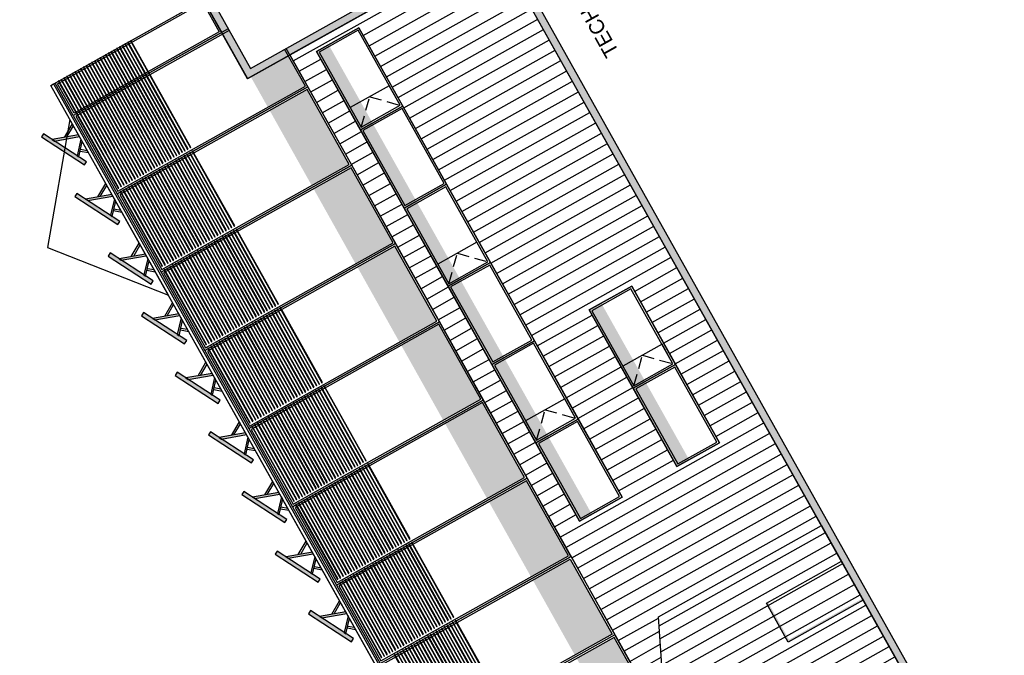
# Model space of a CAD drawing. Header units: metres. Extents: x -141 to 670, y -272 to 642.
# Tile 27 of 34: x 475 to 501, y 351 to 368. Entities that reach past the tile are written whole.
import ezdxf

# ---------------------------------------------------------------- set-up
doc = ezdxf.new("R2010")
doc.units = ezdxf.units.M
doc.header["$LTSCALE"] = 0.05
doc.linetypes.add('Verdeckt', pattern=[9.525, 6.35, -3.175])
for name, color, linetype in [('_Text', 251, 'Continuous'), ('A_Fassade', 4, 'Continuous'), ('L_Building', 7, 'Continuous'), ('L_Furniture', 253, 'Continuous'), ('L_Gebäude', 7, 'Continuous'), ('Line 0.05', 9, 'Continuous'), ('Line 0.10', 1, 'Continuous'), ('Linie 0.25', 2, 'Continuous')]:
    doc.layers.add(name, color=color, linetype=linetype)
doc.layers.add('F_Gebäude', color=251, linetype='Continuous', transparency=0.5)
doc.layers.add('F_Schatten', color=250, linetype='Continuous', transparency=0.6)
doc.layers.add('H_Hatch', color=7, linetype='Continuous', true_color=0x919191)
doc.styles.add('Wettbewerb 1', font='QUAYBK_EURO.ttf')

# ---------------------------------------------------------------- blocks, each defined once
blk = doc.blocks.new('*U211')
at = {"layer": 'Line 0.05'}
for points in [[(0, 0), (2.4, 0), (2.4, 5.85), (0, 5.85)], [(0.05, 0.05), (2.35, 0.05), (2.35, 5.8), (0.05, 5.8)]]:
    blk.add_lwpolyline(points, close=True, dxfattribs=at)
blk = doc.blocks.new('*U215')
at = {"layer": 'Line 0.05'}
for points in [[(0, 0), (2.4, 0), (2.4, 5.85), (0, 5.85)], [(0.05, 0.05), (2.35, 0.05), (2.35, 5.8), (0.05, 5.8)]]:
    blk.add_lwpolyline(points, close=True, dxfattribs=at)
blk = doc.blocks.new('*U213')
at = {"layer": 'Line 0.05'}
for points in [[(0, 0), (2.4, 0), (2.4, 5.85), (0, 5.85)], [(0.05, 0.05), (2.35, 0.05), (2.35, 5.8), (0.05, 5.8)]]:
    blk.add_lwpolyline(points, close=True, dxfattribs=at)
blk = doc.blocks.new('*U214')
at = {"layer": 'Line 0.05'}
for points in [[(0, 0), (2.4, 0), (2.4, 5.85), (0, 5.85)], [(0.05, 0.05), (2.35, 0.05), (2.35, 5.8), (0.05, 5.8)]]:
    blk.add_lwpolyline(points, close=True, dxfattribs=at)
blk = doc.blocks.new('*U212')
at = {"layer": 'Line 0.05'}
for points in [[(0, 0), (2.4, 0), (2.4, 5.85), (0, 5.85)], [(0.05, 0.05), (2.35, 0.05), (2.35, 5.8), (0.05, 5.8)]]:
    blk.add_lwpolyline(points, close=True, dxfattribs=at)
blk = doc.blocks.new('*U203')
at = {"layer": 'Line 0.05'}
for points in [[(0, 0), (1, 0), (1, 4.55), (0, 4.55)], [(0.05, 0.05), (0.95, 0.05), (0.95, 4.5), (0.05, 4.5)]]:
    blk.add_lwpolyline(points, close=True, dxfattribs=at)
blk = doc.blocks.new('PV_ELEV')
at = {"layer": 'F_Gebäude', "true_color": 0xffffff, "transparency": 33554687}
h = blk.add_hatch(color=7, dxfattribs=at)
h.dxf.hatch_style = 1
h.paths.add_polyline_path([(-0.1, 0.893), (1.117, 0.256), (1.07, 0.167), (-0.147, 0.805)])
h = blk.add_hatch(color=7, dxfattribs=at)
h.dxf.hatch_style = 1
h.paths.add_polyline_path([(0.167, 0.641), (0.391, 0), (0.339, 0), (0.102, 0.675)])
h = blk.add_hatch(color=7, dxfattribs=at)
h.dxf.hatch_style = 1
h.paths.add_polyline_path([(0.854, 0.281), (0.544, 0), (0.469, 0), (0.806, 0.306)])
at = {"layer": 'Line 0.05', "transparency": 16777216}
for points in [[(-0.1, 0.893), (1.117, 0.256), (1.07, 0.167), (-0.147, 0.805)], [(0.167, 0.641), (0.391, 0), (0.339, 0), (0.102, 0.675)], [(0.854, 0.281), (0.544, 0), (0.469, 0), (0.806, 0.306)]]:
    blk.add_lwpolyline(points, close=True, dxfattribs=at)
for points in [[(0.212, 0.36), (0, 0)], [(0.234, 0.298), (0.058, 0)], [(0.699, 0.14), (0.816, 0)], [(0.737, 0.173), (0.881, 0)]]:
    blk.add_lwpolyline(points, dxfattribs=at)
blk = doc.blocks.new('*U52')
at = {"layer": 'Line 0.05'}
for points in [[(0, 0), (2.4, 0), (2.4, 1.3), (0, 1.3)], [(0.05, 0.05), (2.35, 0.05), (2.35, 1.25), (0.05, 1.25)]]:
    blk.add_lwpolyline(points, close=True, dxfattribs=at)
blk = doc.blocks.new('*U53')
at = {"layer": 'Line 0.05'}
for points in [[(0, 0), (2.4, 0), (2.4, 1.3), (0, 1.3)], [(0.05, 0.05), (2.35, 0.05), (2.35, 1.25), (0.05, 1.25)]]:
    blk.add_lwpolyline(points, close=True, dxfattribs=at)
blk = doc.blocks.new('WIN_Opaque')
at = {"layer": 'Line 0.05', "linetype": 'Verdeckt'}
blk.add_lwpolyline([(0, 1.2), (0.6, 0.6), (0, 0)], dxfattribs=at)
at = {"layer": 'Line 0.10'}
blk.add_lwpolyline([(0, 0), (0.6, 0), (0.6, 1.2), (0, 1.2)], close=True, dxfattribs=at)
blk = doc.blocks.new('NORD OST FASSADE')
at = {"layer": 'F_Schatten'}
for points in [[(-2.685, -1.966), (-17.085, -1.966), (-17.085, -2.34), (-2.685, -2.336)], [(-12.285, -4.95), (-17.085, -4.951), (-17.085, -5.324), (-12.285, -5.32)], [(-22.643, -5.251), (-21.443, -5.251), (-21.443, -5.301), (-22.592, -5.301), (-22.592, -7.551), (-22.643, -7.551)]]:
    blk.add_hatch(color=256, dxfattribs=at).paths.add_polyline_path(points)
at = {"layer": 'H_Hatch', "true_color": 0xc7c8ca}
h = blk.add_hatch(dxfattribs=at)
h.set_pattern_fill('ANSI31', color=9, scale=0.1, angle=-74.2604, style=0)
h.set_pattern_definition([(90, (-37.3361, 279.5817), (-0.3175, 2e-14), [])])
h.paths.add_polyline_path([(-30.1, -7.55), (-30.1, -2.551), (-23.535, -1.051), (-20.35, -2.551), (-20.335, -7.551)])
at = {"layer": 'H_Hatch', "true_color": 0xc7c8ca, "transparency": 33554559}
h = blk.add_hatch(dxfattribs=at)
h.set_pattern_fill('ANSI31', color=9, scale=0.1, angle=-74.2604, style=0)
h.set_pattern_definition([(90, (-207.01058, 279.5817), (-0.3175, 2e-14), [])])
h.paths.add_polyline_path([(-2.416, -1.3), (-23.006, -1.3), (-20.35, -2.551), (-20.35, -7.551), (-2.416, -7.551)])
h.paths.add_polyline_path([(-2.685, -3.266), (-17.085, -3.266), (-17.085, -1.966), (-2.685, -1.966)], flags=16)
h.paths.add_polyline_path([(-12.285, -4.951), (-12.285, -6.251), (-17.085, -6.251), (-17.085, -4.951)], flags=16)
at = {"layer": 'L_Building', "color": 251}
blk.add_lwpolyline([(-30.1, -7.551), (-30.1, -2.551), (-23.535, -1.051), (-20.35, -2.551), (-20.35, -7.551)], close=True, dxfattribs=at)
at = {"layer": 'L_Furniture'}
blk.add_lwpolyline([(-22.643, -5.251), (-21.443, -5.251), (-21.443, -7.551), (-22.643, -7.551)], close=True, dxfattribs=at)
at = {"layer": 'L_Gebäude', "transparency": 33554508}
for points in [[(-17.085, -1.966), (-12.285, -1.966), (-12.285, -3.266), (-17.085, -3.266)], [(-12.285, -1.966), (-7.485, -1.966), (-7.485, -3.266), (-12.285, -3.266)], [(-7.485, -1.966), (-2.685, -1.966), (-2.685, -3.266), (-7.485, -3.266)], [(-17.085, -4.951), (-12.285, -4.951), (-12.285, -6.251), (-17.085, -6.251)]]:
    blk.add_lwpolyline(points, close=True, dxfattribs=at)
at = {"layer": 'Line 0.05'}
for points in [[(-1, -0.2), (-1, 4.55), (-3.4, 4.55), (-3.4, -1.3), (-2.216, -1.3)], [(-1.05, -0.2), (-1.05, 4.5), (-3.35, 4.5), (-3.35, -1.25), (-2.216, -1.25)]]:
    blk.add_lwpolyline(points, dxfattribs=at)
at = {"layer": 'Line 0.10'}
blk.add_lwpolyline([(0, 4.6), (-37.933, 4.6), (-37.933, 4.68), (0, 4.68)], close=True, dxfattribs=at)
at = {"layer": 'Linie 0.25'}
blk.add_lwpolyline([(0, 0), (-2.416, 0), (-2.416, -1.3), (-23.006, -1.3), (-23.535, -1.051), (-24.625, -1.3), (-37.866, -1.3), (-37.866, 4.68), (0, 4.68)], close=True, dxfattribs=at)
at = {"layer": 'Linie 0.25', "transparency": 33554508}
blk.add_lwpolyline([(-2.416, -1.3), (-29.734, -1.3), (-29.734, -2.467), (-23.535, -1.051), (-20.35, -2.551), (-20.35, -7.551), (-2.416, -7.551)], close=True, dxfattribs=at)
at = {"transparency": 16777216, "xscale": -0.9999999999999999, "rotation": 3.565401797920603e-12}
for p in [(-15.805, 4.68), (-13.977, 4.68), (-12.149, 4.68), (-10.321, 4.68), (-8.493, 4.68), (-6.665, 4.68), (-4.836, 4.68), (-3.008, 4.68), (-1.18, 4.68)]:
    blk.add_blockref('PV_ELEV', p, dxfattribs=at)
at = {"color": 253, "true_color": 0xbaa291}
for p in [(-14.635, -3.216), (-9.835, -3.216), (-5.035, -3.216), (-14.635, -6.201)]:
    blk.add_blockref('WIN_Opaque', p, dxfattribs=at)
at = {"layer": 'Line 0.05', "transparency": 16777216}
for name, p, rotation in [('*U211', (-20.201, 4.55), 180.0000008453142), ('*U212', (-15.4, 4.55), 180.0000008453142), ('*U214', (-13, 4.55), 180.0000008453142), ('*U215', (-10.6, 4.55), 180.0000008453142), ('*U215', (-8.2, 4.55), 180.0000008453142), ('*U215', (-5.8, 4.55), 180.0000008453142), ('*U215', (-3.4, 4.55), 180.0000008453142), ('*U52', (-17.085, -3.266), 8.453120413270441e-07), ('*U53', (-14.685, -3.266), 8.453120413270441e-07), ('*U52', (-12.285, -3.266), 8.453120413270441e-07), ('*U53', (-9.885, -3.266), 8.453120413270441e-07), ('*U52', (-7.485, -3.266), 8.453120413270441e-07), ('*U53', (-5.085, -3.266), 8.453120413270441e-07), ('*U52', (-17.085, -6.251), 8.453120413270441e-07), ('*U53', (-14.685, -6.251), 8.453120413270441e-07)]:
    blk.add_blockref(name, p, dxfattribs=dict(at, rotation=rotation))
at = {"layer": 'Line 0.05', "transparency": 16777216, "xscale": -1, "rotation": 179.9999991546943}
for name, p in [('*U213', (-20.201, 4.55)), ('*U203', (-1, 4.55))]:
    blk.add_blockref(name, p, dxfattribs=at)
at = {"layer": '_Text', "insert": (-6.655, -9.035), "char_height": 0.4, "width": 3.41039, "attachment_point": 7, "style": 'Wettbewerb 1'}
blk.add_mtext('\\pxql;TECHNIKFLÄCHEN', dxfattribs=at)

msp = doc.modelspace()

# ---------------------------------------------------------------- hatches: boundary and pattern name
at = {"transparency": 33554687}
msp.add_hatch(color=256, dxfattribs=at).paths.add_polyline_path([(588.722, 189.826), (487.493, 370.507), (480.905, 366.816), (445.658, 429.728), (445.832, 429.826), (480.982, 367.088), (487.569, 370.779), (588.896, 189.924)])
at = {"layer": 'H_Hatch', "true_color": 0xc8c92d, "transparency": 33554610}
for points in [[(480.992, 366.865), (481.449, 366.05), (482.452, 366.613), (481.996, 367.427)], [(481.498, 365.963), (482.622, 363.957), (483.625, 364.519), (482.501, 366.525)], [(482.671, 363.869), (483.795, 361.863), (484.798, 362.425), (483.674, 364.432)], [(483.844, 361.776), (484.968, 359.769), (485.971, 360.331), (484.847, 362.338)], [(485.017, 359.682), (486.141, 357.675), (487.144, 358.237), (486.02, 360.244)], [(486.19, 357.588), (487.314, 355.582), (488.317, 356.144), (487.193, 358.15)], [(487.363, 355.494), (488.487, 353.488), (489.49, 354.05), (488.366, 356.056)], [(488.537, 353.4), (489.661, 351.393), (490.664, 351.955), (489.54, 353.962)], [(489.71, 351.306), (490.834, 349.299), (491.837, 349.861), (490.713, 351.868)]]:
    msp.add_hatch(color=52, dxfattribs=at).paths.add_polyline_path(points)

# ---------------------------------------------------------------- linework, layer by layer
at = {"layer": 'A_Fassade', "color": 52, "true_color": 0xc8c92d, "transparency": 33554534}
for points in [[(478.833, 365.786), (477.708, 367.792), (477.696, 367.786), (478.82, 365.779)], [(478.907, 365.827), (477.783, 367.834), (477.77, 367.827), (478.895, 365.821)], [(478.314, 365.495), (477.189, 367.502), (477.177, 367.495), (478.301, 365.488)], [(478.388, 365.537), (477.264, 367.543), (477.251, 367.536), (478.376, 365.53)], [(478.462, 365.578), (477.338, 367.585), (477.325, 367.578), (478.45, 365.571)], [(478.536, 365.62), (477.412, 367.626), (477.4, 367.619), (478.524, 365.613)], [(478.61, 365.661), (477.486, 367.668), (477.474, 367.661), (478.598, 365.654)], [(478.684, 365.703), (477.56, 367.709), (477.548, 367.702), (478.672, 365.696)], [(478.759, 365.744), (477.634, 367.751), (477.622, 367.744), (478.746, 365.737)], [(477.869, 365.246), (476.744, 367.252), (476.732, 367.245), (477.856, 365.239)], [(477.943, 365.287), (476.819, 367.294), (476.806, 367.287), (477.931, 365.28)], [(478.017, 365.329), (476.893, 367.335), (476.881, 367.329), (478.005, 365.322)], [(478.091, 365.37), (476.967, 367.377), (476.955, 367.37), (478.079, 365.364)], [(478.165, 365.412), (477.041, 367.418), (477.029, 367.412), (478.153, 365.405)], [(478.239, 365.453), (477.115, 367.46), (477.103, 367.453), (478.227, 365.447)], [(477.424, 364.996), (476.3, 367.003), (476.287, 366.996), (477.412, 364.99)], [(477.498, 365.038), (476.374, 367.045), (476.361, 367.038), (477.486, 365.031)], [(477.572, 365.08), (476.448, 367.086), (476.436, 367.079), (477.56, 365.073)], [(477.646, 365.121), (476.522, 367.128), (476.51, 367.121), (477.634, 365.114)], [(477.72, 365.163), (476.596, 367.169), (476.584, 367.162), (477.708, 365.156)], [(477.795, 365.204), (476.67, 367.211), (476.658, 367.204), (477.782, 365.197)], [(479.387, 364.97), (478.263, 366.977), (478.251, 366.97), (479.375, 364.963)], [(476.979, 364.747), (475.855, 366.754), (475.842, 366.747), (476.967, 364.74)], [(477.053, 364.789), (475.929, 366.795), (475.917, 366.788), (477.041, 364.782)], [(477.127, 364.83), (476.003, 366.837), (475.991, 366.83), (477.115, 364.823)], [(477.201, 364.872), (476.077, 366.878), (476.065, 366.872), (477.189, 364.865)], [(477.275, 364.913), (476.151, 366.92), (476.139, 366.913), (477.263, 364.907)], [(477.35, 364.955), (476.225, 366.961), (476.213, 366.955), (477.337, 364.948)], [(478.942, 364.721), (477.818, 366.727), (477.806, 366.721), (478.93, 364.714)], [(479.016, 364.762), (477.892, 366.769), (477.88, 366.762), (479.004, 364.756)], [(479.09, 364.804), (477.966, 366.811), (477.954, 366.804), (479.078, 364.797)], [(479.165, 364.846), (478.04, 366.852), (478.028, 366.845), (479.152, 364.839)], [(479.239, 364.887), (478.115, 366.894), (478.102, 366.887), (479.227, 364.88)], [(479.313, 364.929), (478.189, 366.935), (478.177, 366.928), (479.301, 364.922)], [(478.497, 364.472), (477.373, 366.478), (477.361, 366.471), (478.485, 364.465)], [(478.571, 364.513), (477.447, 366.52), (477.435, 366.513), (478.559, 364.506)], [(478.646, 364.555), (477.521, 366.561), (477.509, 366.554), (478.633, 364.548)], [(478.72, 364.596), (477.595, 366.603), (477.583, 366.596), (478.707, 364.589)], [(478.794, 364.638), (477.67, 366.644), (477.657, 366.638), (478.782, 364.631)], [(478.868, 364.679), (477.744, 366.686), (477.732, 366.679), (478.856, 364.673)], [(477.978, 364.181), (476.854, 366.187), (476.842, 366.181), (477.966, 364.174)], [(478.052, 364.222), (476.928, 366.229), (476.916, 366.222), (478.04, 364.216)], [(478.126, 364.264), (477.002, 366.27), (476.99, 366.264), (478.114, 364.257)], [(478.201, 364.305), (477.076, 366.312), (477.064, 366.305), (478.188, 364.299)], [(478.275, 364.347), (477.151, 366.354), (477.138, 366.347), (478.263, 364.34)], [(478.349, 364.389), (477.225, 366.395), (477.213, 366.388), (478.337, 364.382)], [(478.423, 364.43), (477.299, 366.437), (477.287, 366.43), (478.411, 364.423)], [(477.533, 363.932), (476.409, 365.938), (476.397, 365.931), (477.521, 363.925)], [(477.607, 363.973), (476.483, 365.98), (476.471, 365.973), (477.595, 363.966)], [(477.682, 364.015), (476.557, 366.021), (476.545, 366.014), (477.669, 364.008)], [(477.756, 364.056), (476.631, 366.063), (476.619, 366.056), (477.743, 364.049)], [(477.83, 364.098), (476.706, 366.104), (476.693, 366.097), (477.818, 364.091)], [(477.904, 364.139), (476.78, 366.146), (476.768, 366.139), (477.892, 364.132)], [(477.459, 363.89), (476.335, 365.897), (476.323, 365.89), (477.447, 363.883)], [(480.561, 362.875), (479.436, 364.882), (479.424, 364.875), (480.548, 362.869)], [(480.116, 362.626), (478.992, 364.633), (478.979, 364.626), (480.104, 362.619)], [(480.19, 362.668), (479.066, 364.674), (479.053, 364.667), (480.178, 362.661)], [(480.264, 362.709), (479.14, 364.716), (479.128, 364.709), (480.252, 362.702)], [(480.338, 362.751), (479.214, 364.757), (479.202, 364.751), (480.326, 362.744)], [(480.412, 362.792), (479.288, 364.799), (479.276, 364.792), (480.4, 362.786)], [(480.487, 362.834), (479.362, 364.84), (479.35, 364.834), (480.474, 362.827)], [(479.597, 362.335), (478.472, 364.342), (478.46, 364.335), (479.584, 362.329)], [(479.671, 362.377), (478.547, 364.383), (478.534, 364.377), (479.659, 362.37)], [(479.745, 362.418), (478.621, 364.425), (478.609, 364.418), (479.733, 362.412)], [(479.819, 362.46), (478.695, 364.467), (478.683, 364.46), (479.807, 362.453)], [(479.893, 362.502), (478.769, 364.508), (478.757, 364.501), (479.881, 362.495)], [(479.967, 362.543), (478.843, 364.55), (478.831, 364.543), (479.955, 362.536)], [(480.042, 362.585), (478.917, 364.591), (478.905, 364.584), (480.029, 362.578)], [(479.152, 362.086), (478.028, 364.093), (478.015, 364.086), (479.14, 362.079)], [(479.226, 362.128), (478.102, 364.134), (478.089, 364.127), (479.214, 362.121)], [(479.3, 362.169), (478.176, 364.176), (478.164, 364.169), (479.288, 362.162)], [(479.374, 362.211), (478.25, 364.217), (478.238, 364.21), (479.362, 362.204)], [(479.448, 362.252), (478.324, 364.259), (478.312, 364.252), (479.436, 362.245)], [(479.523, 362.294), (478.398, 364.3), (478.386, 364.294), (479.51, 362.287)], [(478.707, 361.837), (477.583, 363.843), (477.57, 363.837), (478.695, 361.83)], [(478.781, 361.878), (477.657, 363.885), (477.645, 363.878), (478.769, 361.872)], [(478.855, 361.92), (477.731, 363.926), (477.719, 363.92), (478.843, 361.913)], [(478.929, 361.961), (477.805, 363.968), (477.793, 363.961), (478.917, 361.955)], [(479.003, 362.003), (477.879, 364.01), (477.867, 364.003), (478.991, 361.996)], [(479.078, 362.045), (477.953, 364.051), (477.941, 364.044), (479.065, 362.038)], [(478.633, 361.795), (477.508, 363.802), (477.496, 363.795), (478.62, 361.788)], [(481.734, 360.782), (480.61, 362.788), (480.597, 362.781), (481.722, 360.775)], [(481.215, 360.491), (480.09, 362.497), (480.078, 362.491), (481.202, 360.484)], [(481.289, 360.532), (480.165, 362.539), (480.152, 362.532), (481.277, 360.526)], [(481.363, 360.574), (480.239, 362.581), (480.227, 362.574), (481.351, 360.567)], [(481.437, 360.616), (480.313, 362.622), (480.301, 362.615), (481.425, 360.609)], [(481.511, 360.657), (480.387, 362.664), (480.375, 362.657), (481.499, 360.65)], [(481.585, 360.699), (480.461, 362.705), (480.449, 362.698), (481.573, 360.692)], [(481.66, 360.74), (480.535, 362.747), (480.523, 362.74), (481.647, 360.733)], [(480.77, 360.242), (479.646, 362.248), (479.633, 362.241), (480.758, 360.235)], [(480.844, 360.283), (479.72, 362.29), (479.707, 362.283), (480.832, 360.276)], [(480.918, 360.325), (479.794, 362.331), (479.782, 362.324), (480.906, 360.318)], [(480.992, 360.366), (479.868, 362.373), (479.856, 362.366), (480.98, 360.359)], [(481.066, 360.408), (479.942, 362.414), (479.93, 362.407), (481.054, 360.401)], [(481.141, 360.449), (480.016, 362.456), (480.004, 362.449), (481.128, 360.442)], [(480.325, 359.992), (479.201, 361.999), (479.188, 361.992), (480.313, 359.985)], [(480.399, 360.034), (479.275, 362.04), (479.263, 362.034), (480.387, 360.027)], [(480.473, 360.075), (479.349, 362.082), (479.337, 362.075), (480.461, 360.069)], [(480.547, 360.117), (479.423, 362.124), (479.411, 362.117), (480.535, 360.11)], [(480.621, 360.159), (479.497, 362.165), (479.485, 362.158), (480.609, 360.152)], [(480.696, 360.2), (479.571, 362.207), (479.559, 362.2), (480.683, 360.193)], [(479.806, 359.702), (478.682, 361.708), (478.669, 361.701), (479.794, 359.695)], [(479.88, 359.743), (478.756, 361.75), (478.743, 361.743), (479.868, 359.736)], [(479.954, 359.785), (478.83, 361.791), (478.818, 361.784), (479.942, 359.778)], [(480.028, 359.826), (478.904, 361.833), (478.892, 361.826), (480.016, 359.819)], [(480.102, 359.868), (478.978, 361.874), (478.966, 361.867), (480.09, 359.861)], [(480.177, 359.909), (479.052, 361.916), (479.04, 361.909), (480.164, 359.902)], [(480.251, 359.951), (479.126, 361.957), (479.114, 361.95), (480.238, 359.944)], [(482.833, 358.646), (481.708, 360.653), (481.696, 360.646), (482.82, 358.64)], [(482.907, 358.688), (481.783, 360.694), (481.77, 360.688), (482.895, 358.681)], [(482.388, 358.397), (481.264, 360.404), (481.251, 360.397), (482.376, 358.39)], [(482.462, 358.439), (481.338, 360.445), (481.325, 360.438), (482.45, 358.432)], [(482.536, 358.48), (481.412, 360.487), (481.4, 360.48), (482.524, 358.473)], [(482.61, 358.522), (481.486, 360.528), (481.474, 360.521), (482.598, 358.515)], [(482.684, 358.563), (481.56, 360.57), (481.548, 360.563), (482.672, 358.556)], [(482.759, 358.605), (481.634, 360.611), (481.622, 360.605), (482.746, 358.598)], [(481.943, 358.148), (480.819, 360.154), (480.806, 360.148), (481.931, 358.141)], [(482.017, 358.189), (480.893, 360.196), (480.881, 360.189), (482.005, 358.183)], [(482.091, 358.231), (480.967, 360.237), (480.955, 360.231), (482.079, 358.224)], [(482.165, 358.272), (481.041, 360.279), (481.029, 360.272), (482.153, 358.266)], [(482.239, 358.314), (481.115, 360.321), (481.103, 360.314), (482.227, 358.307)], [(482.314, 358.356), (481.189, 360.362), (481.177, 360.355), (482.301, 358.349)], [(481.424, 357.857), (480.3, 359.864), (480.287, 359.857), (481.412, 357.85)], [(481.498, 357.899), (480.374, 359.905), (480.361, 359.898), (481.486, 357.892)], [(481.572, 357.94), (480.448, 359.947), (480.436, 359.94), (481.56, 357.933)], [(481.646, 357.982), (480.522, 359.988), (480.51, 359.981), (481.634, 357.975)], [(481.72, 358.023), (480.596, 360.03), (480.584, 360.023), (481.708, 358.016)], [(481.795, 358.065), (480.67, 360.071), (480.658, 360.064), (481.782, 358.058)], [(481.869, 358.106), (480.744, 360.113), (480.732, 360.106), (481.856, 358.099)], [(480.979, 357.608), (479.855, 359.614), (479.842, 359.607), (480.967, 357.601)], [(481.053, 357.649), (479.929, 359.656), (479.917, 359.649), (481.041, 357.642)], [(481.127, 357.691), (480.003, 359.697), (479.991, 359.691), (481.115, 357.684)], [(481.201, 357.732), (480.077, 359.739), (480.065, 359.732), (481.189, 357.726)], [(481.275, 357.774), (480.151, 359.78), (480.139, 359.774), (481.263, 357.767)], [(481.35, 357.815), (480.225, 359.822), (480.213, 359.815), (481.337, 357.809)], [(484.006, 356.553), (482.882, 358.559), (482.869, 358.552), (483.994, 356.546)], [(484.08, 356.594), (482.956, 358.601), (482.943, 358.594), (484.068, 356.587)], [(483.561, 356.303), (482.437, 358.31), (482.424, 358.303), (483.549, 356.296)], [(483.635, 356.345), (482.511, 358.351), (482.499, 358.345), (483.623, 356.338)], [(483.709, 356.386), (482.585, 358.393), (482.573, 358.386), (483.697, 356.38)], [(483.783, 356.428), (482.659, 358.435), (482.647, 358.428), (483.771, 356.421)], [(483.857, 356.47), (482.733, 358.476), (482.721, 358.469), (483.845, 356.463)], [(483.932, 356.511), (482.807, 358.518), (482.795, 358.511), (483.919, 356.504)], [(483.042, 356.013), (481.918, 358.019), (481.905, 358.012), (483.03, 356.006)], [(483.116, 356.054), (481.992, 358.061), (481.979, 358.054), (483.104, 356.047)], [(483.19, 356.096), (482.066, 358.102), (482.054, 358.095), (483.178, 356.089)], [(483.264, 356.137), (482.14, 358.144), (482.128, 358.137), (483.252, 356.13)], [(483.338, 356.179), (482.214, 358.185), (482.202, 358.178), (483.326, 356.172)], [(483.413, 356.22), (482.288, 358.227), (482.276, 358.22), (483.4, 356.213)], [(483.487, 356.262), (482.362, 358.268), (482.35, 358.261), (483.474, 356.255)], [(482.597, 355.763), (481.473, 357.77), (481.46, 357.763), (482.585, 355.756)], [(482.671, 355.805), (481.547, 357.811), (481.535, 357.804), (482.659, 355.798)], [(482.745, 355.846), (481.621, 357.853), (481.609, 357.846), (482.733, 355.839)], [(482.819, 355.888), (481.695, 357.894), (481.683, 357.888), (482.807, 355.881)], [(482.893, 355.929), (481.769, 357.936), (481.757, 357.929), (482.881, 355.923)], [(482.968, 355.971), (481.843, 357.978), (481.831, 357.971), (482.955, 355.964)], [(482.152, 355.514), (481.028, 357.52), (481.015, 357.514), (482.14, 355.507)], [(482.226, 355.556), (481.102, 357.562), (481.09, 357.555), (482.214, 355.549)], [(482.3, 355.597), (481.176, 357.604), (481.164, 357.597), (482.288, 355.59)], [(482.374, 355.639), (481.25, 357.645), (481.238, 357.638), (482.362, 355.632)], [(482.448, 355.68), (481.324, 357.687), (481.312, 357.68), (482.436, 355.673)], [(482.523, 355.722), (481.398, 357.728), (481.386, 357.721), (482.51, 355.715)], [(485.179, 354.459), (484.055, 356.465), (484.042, 356.459), (485.167, 354.452)], [(485.253, 354.5), (484.129, 356.507), (484.117, 356.5), (485.241, 354.494)], [(484.66, 354.168), (483.536, 356.175), (483.523, 356.168), (484.648, 354.161)], [(484.734, 354.21), (483.61, 356.216), (483.597, 356.209), (484.722, 354.203)], [(484.808, 354.251), (483.684, 356.258), (483.672, 356.251), (484.796, 354.244)], [(484.882, 354.293), (483.758, 356.299), (483.746, 356.292), (484.87, 354.286)], [(484.956, 354.334), (483.832, 356.341), (483.82, 356.334), (484.944, 354.327)], [(485.03, 354.376), (483.906, 356.382), (483.894, 356.375), (485.018, 354.369)], [(485.105, 354.417), (483.98, 356.424), (483.968, 356.417), (485.092, 354.41)], [(484.215, 353.919), (483.091, 355.925), (483.078, 355.918), (484.203, 353.912)], [(484.289, 353.96), (483.165, 355.967), (483.153, 355.96), (484.277, 353.953)], [(484.363, 354.002), (483.239, 356.008), (483.227, 356.002), (484.351, 353.995)], [(484.437, 354.043), (483.313, 356.05), (483.301, 356.043), (484.425, 354.037)], [(484.511, 354.085), (483.387, 356.091), (483.375, 356.085), (484.499, 354.078)], [(484.586, 354.126), (483.461, 356.133), (483.449, 356.126), (484.573, 354.12)], [(483.77, 353.669), (482.646, 355.676), (482.633, 355.669), (483.758, 353.663)], [(483.844, 353.711), (482.72, 355.718), (482.708, 355.711), (483.832, 353.704)], [(483.918, 353.753), (482.794, 355.759), (482.782, 355.752), (483.906, 353.746)], [(483.992, 353.794), (482.868, 355.801), (482.856, 355.794), (483.98, 353.787)], [(484.066, 353.836), (482.942, 355.842), (482.93, 355.835), (484.054, 353.829)], [(484.141, 353.877), (483.016, 355.884), (483.004, 355.877), (484.128, 353.87)], [(483.325, 353.42), (482.201, 355.427), (482.189, 355.42), (483.313, 353.413)], [(483.399, 353.462), (482.275, 355.468), (482.263, 355.461), (483.387, 353.455)], [(483.473, 353.503), (482.349, 355.51), (482.337, 355.503), (483.461, 353.496)], [(483.547, 353.545), (482.423, 355.551), (482.411, 355.545), (483.535, 353.538)], [(483.622, 353.586), (482.497, 355.593), (482.485, 355.586), (483.609, 353.58)], [(483.696, 353.628), (482.572, 355.634), (482.559, 355.628), (483.683, 353.621)], [(486.278, 352.324), (485.154, 354.33), (485.141, 354.323), (486.266, 352.317)], [(486.352, 352.365), (485.228, 354.372), (485.215, 354.365), (486.34, 352.358)], [(486.426, 352.407), (485.302, 354.413), (485.29, 354.406), (486.414, 352.4)], [(485.833, 352.074), (484.709, 354.081), (484.696, 354.074), (485.821, 352.067)], [(485.907, 352.116), (484.783, 354.122), (484.771, 354.115), (485.895, 352.109)], [(485.981, 352.157), (484.857, 354.164), (484.845, 354.157), (485.969, 352.15)], [(486.055, 352.199), (484.931, 354.205), (484.919, 354.199), (486.043, 352.192)], [(486.129, 352.24), (485.005, 354.247), (484.993, 354.24), (486.117, 352.234)], [(486.204, 352.282), (485.079, 354.289), (485.067, 354.282), (486.191, 352.275)], [(485.388, 351.825), (484.264, 353.831), (484.251, 353.825), (485.376, 351.818)], [(485.462, 351.867), (484.338, 353.873), (484.326, 353.866), (485.45, 351.86)], [(485.536, 351.908), (484.412, 353.915), (484.4, 353.908), (485.524, 351.901)], [(485.61, 351.95), (484.486, 353.956), (484.474, 353.949), (485.598, 351.943)], [(485.684, 351.991), (484.56, 353.998), (484.548, 353.991), (485.672, 351.984)], [(485.759, 352.033), (484.634, 354.039), (484.622, 354.032), (485.746, 352.026)], [(484.869, 351.534), (483.745, 353.541), (483.732, 353.534), (484.857, 351.527)], [(484.943, 351.576), (483.819, 353.582), (483.807, 353.575), (484.931, 351.569)], [(485.017, 351.617), (483.893, 353.624), (483.881, 353.617), (485.005, 351.61)], [(485.091, 351.659), (483.967, 353.665), (483.955, 353.658), (485.079, 351.652)], [(485.165, 351.7), (484.041, 353.707), (484.029, 353.7), (485.153, 351.693)], [(485.24, 351.742), (484.115, 353.748), (484.103, 353.742), (485.227, 351.735)], [(485.314, 351.783), (484.19, 353.79), (484.177, 353.783), (485.301, 351.777)], [(484.498, 351.326), (483.374, 353.333), (483.362, 353.326), (484.486, 351.32)], [(484.572, 351.368), (483.448, 353.374), (483.436, 353.368), (484.56, 351.361)], [(484.646, 351.409), (483.522, 353.416), (483.51, 353.409), (484.634, 351.403)], [(484.72, 351.451), (483.596, 353.458), (483.584, 353.451), (484.708, 351.444)], [(484.795, 351.493), (483.67, 353.499), (483.658, 353.492), (484.782, 351.486)], [(487.451, 350.23), (486.327, 352.236), (486.314, 352.229), (487.439, 350.223)], [(487.525, 350.271), (486.401, 352.278), (486.389, 352.271), (487.513, 350.264)], [(487.599, 350.313), (486.475, 352.319), (486.463, 352.313), (487.587, 350.306)], [(487.006, 349.98), (485.882, 351.987), (485.869, 351.98), (486.994, 349.974)], [(487.08, 350.022), (485.956, 352.029), (485.944, 352.022), (487.068, 350.015)], [(487.154, 350.064), (486.03, 352.07), (486.018, 352.063), (487.142, 350.057)], [(487.228, 350.105), (486.104, 352.112), (486.092, 352.105), (487.216, 350.098)], [(487.302, 350.147), (486.178, 352.153), (486.166, 352.146), (487.29, 350.14)], [(487.377, 350.188), (486.252, 352.195), (486.24, 352.188), (487.364, 350.181)], [(486.487, 349.69), (485.363, 351.696), (485.35, 351.689), (486.475, 349.683)], [(486.561, 349.731), (485.437, 351.738), (485.425, 351.731), (486.549, 349.724)], [(486.635, 349.773), (485.511, 351.779), (485.499, 351.772), (486.623, 349.766)], [(486.709, 349.814), (485.585, 351.821), (485.573, 351.814), (486.697, 349.807)], [(486.783, 349.856), (485.659, 351.862), (485.647, 351.856), (486.771, 349.849)], [(486.858, 349.897), (485.733, 351.904), (485.721, 351.897), (486.845, 349.891)], [(486.932, 349.939), (485.808, 351.945), (485.795, 351.939), (486.919, 349.932)], [(486.042, 349.44), (484.918, 351.447), (484.905, 351.44), (486.03, 349.434)], [(486.116, 349.482), (484.992, 351.488), (484.98, 351.482), (486.104, 349.475)], [(486.19, 349.523), (485.066, 351.53), (485.054, 351.523), (486.178, 349.517)], [(486.264, 349.565), (485.14, 351.572), (485.128, 351.565), (486.252, 349.558)], [(486.338, 349.607), (485.214, 351.613), (485.202, 351.606), (486.326, 349.6)], [(486.413, 349.648), (485.288, 351.655), (485.276, 351.648), (486.4, 349.641)], [(485.968, 349.399), (484.844, 351.405), (484.831, 351.398), (485.955, 349.392)]]:
    msp.add_lwpolyline(points, close=True, dxfattribs=at)
at = {"layer": 'Line 0.05'}
for points in [[(588.722, 189.826), (487.493, 370.507), (480.905, 366.816), (445.658, 429.728), (445.832, 429.826), (480.982, 367.088), (487.569, 370.779), (588.896, 189.924)], [(478.789, 361.019), (476.153, 365.723), (476.153, 365.723), (475.552, 362.296)]]:
    msp.add_lwpolyline(points, close=True, dxfattribs=at)

# ---------------------------------------------------------------- block references
at = {"rotation": 119.2604005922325}
msp.add_blockref('NORD OST FASSADE', (479.724, 368.924), dxfattribs=at)

doc.saveas('drawing.dxf')
